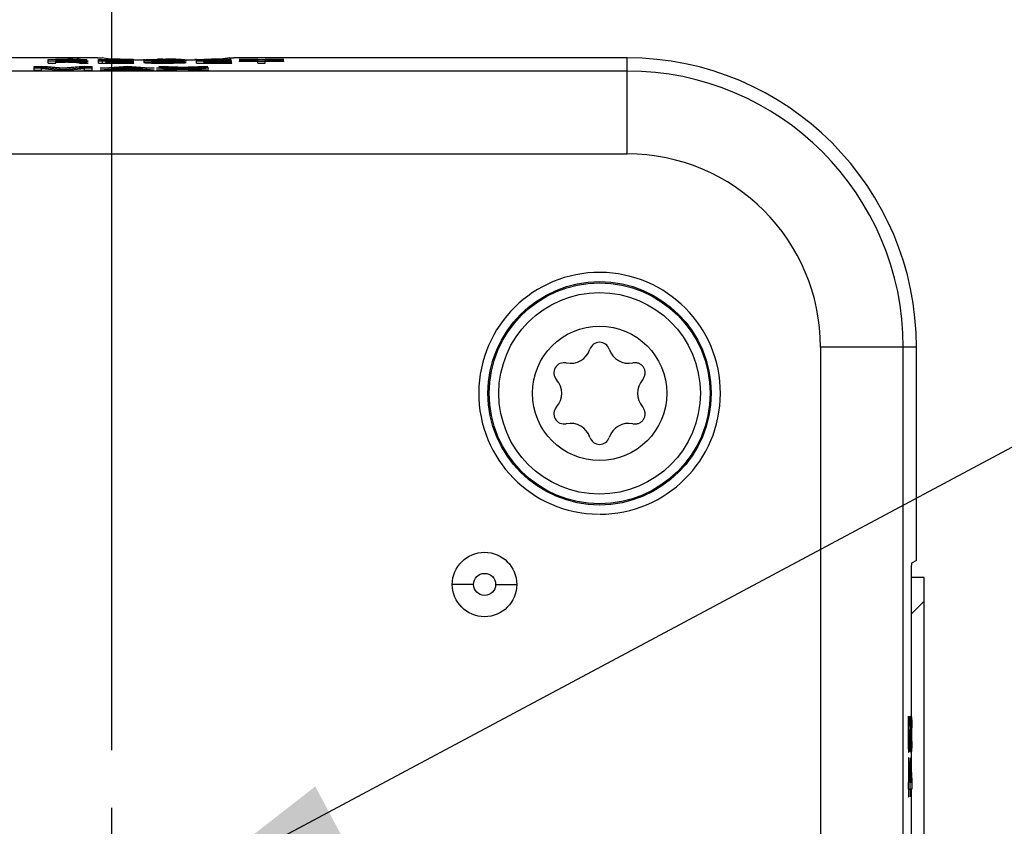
# Model space of a CAD drawing. Header units: inches. Extents: x 0 to 34, y 0 to 22.
# Tile 126 of 129: x 29.8 to 30.9, y 11.9 to 12.8. Entities that reach past the tile are written whole.
import ezdxf

# ---------------------------------------------------------------- set-up
doc = ezdxf.new("R2010")
doc.units = ezdxf.units.IN
doc.header["$LTSCALE"] = 1.87
doc.header["$MEASUREMENT"] = 0
doc.linetypes.add('CENTER', pattern=[0.6, 0.375, -0.075, 0.075, -0.075])
doc.layers.get('0').update_dxf_attribs({"linetype": 'CONTINUOUS'})
for name, color, linetype in [('DEFAULT_1', 7, 'CENTER'), ('DETAIL', 7, 'CONTINUOUS'), ('DIMENSIONS', 7, 'CONTINUOUS')]:
    doc.layers.add(name, color=color, linetype=linetype)
doc.styles.get("Standard").update_dxf_attribs({"font": 'txt', "width": 0.8})
doc.dimstyles.new('DIMSTYLE_2', dxfattribs={"dimtxt": 0.125, "dimasz": 0.18, "dimexe": 0.18, "dimexo": 0.0625, "dimgap": 0.09, "dimtad": 0, "dimtih": 1, "dimtoh": 1, "dimzin": 4, "dimdsep": 46, "dimtxsty": 'STANDARD', "dimblk": '_FILLED', "dimblk1": '_FILLED', "dimblk2": '_FILLED', "dimcen": 0.09, "dimadec": 0, "dimazin": 0, "dimtp": 0.02, "dimtm": 0.02, "dimtfac": 1, "dimtofl": 0, "dimtmove": 0, "dimatfit": 3, "dimldrblk": '_FILLED', "dimfxl": 1, "dimtolj": 1, "dimtzin": 4, "dimarcsym": 0})
doc.dimstyles.get("Standard").update_dxf_attribs({"dimtxt": 0.125, "dimasz": 0.18, "dimexe": 0.18, "dimexo": 0.0625, "dimgap": 0.09, "dimtad": 0, "dimtih": 1, "dimtoh": 1, "dimzin": 4, "dimdsep": 46, "dimtxsty": 'STANDARD', "dimblk": '_FILLED', "dimblk1": '_FILLED', "dimblk2": '_FILLED', "dimcen": 0.09, "dimadec": 0, "dimazin": 0, "dimtol": 1, "dimtp": 0.02, "dimtm": 0.02, "dimtfac": 1, "dimtofl": 0, "dimtmove": 0, "dimatfit": 3, "dimldrblk": '_FILLED', "dimfxl": 1, "dimtolj": 1, "dimtzin": 4, "dimarcsym": 0})

# ---------------------------------------------------------------- blocks, each defined once
blk = doc.blocks.new('*D15')
at = {"layer": 'DIMENSIONS', "color": 2, "linetype": 'CONTINUOUS'}
blk.add_line((29.9023, 12.0173), (29.9023, 13.4568), dxfattribs=at)
at = {"layer": 'DIMENSIONS', "color": 2, "linetype": 'CONTINUOUS', "insert": (29.8398, 13.5193), "char_height": 0.125, "width": 1.025, "attachment_point": 1, "rotation": 90, "line_spacing_factor": 0.9}
blk.add_mtext('.87{\\Ftxt.shx;\\W1.000000;\\H0.125000; }[22.2]', dxfattribs=at)
blk = doc.blocks.new('_FILLED')
at = {"color": 0, "linetype": 'BYBLOCK'}
blk.add_solid([(0, 0), (-1, 0.1736), (-1, -0.1736)], dxfattribs=at)
blk = doc.blocks.new('*D16')
at = {"layer": 'DIMENSIONS', "color": 2, "linetype": 'CONTINUOUS'}
blk.add_line((28.1623, 12.0173), (28.1623, 13.4568), dxfattribs=at)
at = {"layer": 'DIMENSIONS', "color": 2, "linetype": 'CONTINUOUS', "insert": (28.0998, 13.5193), "char_height": 0.125, "width": 1.125, "attachment_point": 1, "rotation": 90, "line_spacing_factor": 0.9}
blk.add_mtext('2.61{\\Ftxt.shx;\\W1.000000;\\H0.125000; }[66.4]', dxfattribs=at)

msp = doc.modelspace()

# ---------------------------------------------------------------- linework, layer by layer
at = {"color": 6, "linetype": 'CONTINUOUS'}
for p, q in [((29.8868, 12.7691), (29.7149, 12.7691)), ((29.8868, 12.7691), (29.891, 12.7691)), ((29.891, 12.7691), (29.8917, 12.769)), ((29.8957, 12.7685), (29.8917, 12.769)), ((29.8917, 12.7655), (29.8917, 12.7634)), ((29.8984, 12.7682), (29.8957, 12.7685)), ((29.9113, 12.7676), (29.8984, 12.7682)), ((29.9385, 12.767), (29.9369, 12.7671)), ((29.9372, 12.766), (29.9458, 12.766)), ((29.9372, 12.764), (29.9458, 12.764)), ((29.9499, 12.7669), (29.9467, 12.767)), ((29.9728, 12.7669), (29.9719, 12.7669)), ((29.9745, 12.767), (29.9728, 12.7669)), ((29.9775, 12.767), (29.9745, 12.767)), ((29.9945, 12.7672), (29.9927, 12.7672)), ((30.0233, 12.7682), (30.0105, 12.7676)), ((30.0301, 12.769), (30.0233, 12.7682)), ((30.0301, 12.769), (30.0327, 12.7691)), ((30.0327, 12.7691), (30.035, 12.7691)), ((30.4623, 12.7691), (30.035, 12.7691)), ((30.4623, 12.6648), (30.4623, 12.7691)), ((30.4623, 12.7548), (27.6023, 12.7548)), ((27.6023, 12.6648), (30.4623, 12.6648)), ((30.6723, 12.4548), (30.6723, 7.7048)), ((30.7766, 12.4548), (30.6723, 12.4548)), ((30.7623, 7.7048), (30.7623, 12.4548)), ((30.7766, 12.2233), (30.7766, 12.4548)), ((30.2953, 12.1972), (30.2723, 12.1972)), ((30.3193, 12.1972), (30.3423, 12.1972)), ((30.7851, 12.1792), (30.7709, 12.165))]:
    msp.add_line(p, q, dxfattribs=at)
at = {"color": 7, "linetype": 'CONTINUOUS'}
for p, q in [((29.8332, 12.7634), (29.8332, 12.7675)), ((29.8332, 12.7675), (29.8546, 12.7675)), ((29.8544, 12.7653), (29.8332, 12.7654)), ((29.8332, 12.7634), (29.8414, 12.7634)), ((29.8412, 12.7673), (29.8412, 12.7666)), ((29.8544, 12.7673), (29.8412, 12.7673)), ((29.8412, 12.7666), (29.8544, 12.7666)), ((29.8414, 12.7664), (29.8412, 12.7646)), ((29.8546, 12.7655), (29.8412, 12.7655)), ((29.8544, 12.7646), (29.8412, 12.7646)), ((29.8519, 12.7664), (29.8414, 12.7664)), ((29.8414, 12.7634), (29.8414, 12.7644)), ((29.8414, 12.7644), (29.8519, 12.7644)), ((29.8611, 12.7663), (29.8568, 12.7664)), ((29.8576, 12.7644), (29.8641, 12.7641)), ((29.8624, 12.7672), (29.8587, 12.7673)), ((29.8593, 12.7653), (29.8655, 12.7651)), ((29.8639, 12.7662), (29.8611, 12.7663)), ((29.8623, 12.7667), (29.8658, 12.7668)), ((29.8652, 12.7671), (29.8624, 12.7672)), ((29.8638, 12.7665), (29.8688, 12.7664)), ((29.8651, 12.766), (29.8639, 12.7662)), ((29.8641, 12.7641), (29.8649, 12.764)), ((29.8658, 12.7648), (29.8644, 12.7647)), ((29.8656, 12.7658), (29.8651, 12.766)), ((29.8651, 12.764), (29.8665, 12.7636)), ((29.8664, 12.7669), (29.8652, 12.7671)), ((29.8655, 12.7651), (29.8663, 12.765)), ((29.8665, 12.7656), (29.8657, 12.7658)), ((29.8658, 12.7668), (29.8661, 12.7669)), ((29.8664, 12.7649), (29.8658, 12.7648)), ((29.8661, 12.7669), (29.8664, 12.7669)), ((29.8709, 12.7666), (29.8665, 12.7665)), ((29.8678, 12.7654), (29.8665, 12.7656)), ((29.8665, 12.7636), (29.8675, 12.7635)), ((29.8767, 12.7654), (29.8678, 12.7654)), ((29.8678, 12.7634), (29.8767, 12.7634)), ((29.8685, 12.7674), (29.8718, 12.7673)), ((29.8717, 12.7643), (29.8685, 12.7644)), ((29.8688, 12.7664), (29.8719, 12.7663)), ((29.8731, 12.7667), (29.8709, 12.7666)), ((29.8709, 12.7646), (29.8731, 12.7647)), ((29.873, 12.7641), (29.8717, 12.7643)), ((29.8718, 12.7673), (29.8743, 12.7672)), ((29.8719, 12.7663), (29.873, 12.7661)), ((29.8751, 12.765), (29.8719, 12.7653)), ((29.873, 12.7661), (29.8739, 12.7659)), ((29.8737, 12.7639), (29.873, 12.7641)), ((29.8751, 12.767), (29.8731, 12.7667)), ((29.8731, 12.7647), (29.8746, 12.7649)), ((29.8739, 12.7659), (29.875, 12.7656)), ((29.8743, 12.7672), (29.8751, 12.767)), ((29.8746, 12.7649), (29.8751, 12.765)), ((29.875, 12.7656), (29.8767, 12.7654)), ((29.8767, 12.7634), (29.875, 12.7636)), ((29.8879, 12.7634), (29.8879, 12.7675)), ((29.8879, 12.7675), (29.9256, 12.7675)), ((29.9263, 12.7654), (29.8879, 12.7654)), ((29.8879, 12.7634), (29.9263, 12.7634)), ((29.8962, 12.7673), (29.8962, 12.7666)), ((29.9256, 12.7673), (29.8962, 12.7673)), ((29.8962, 12.7666), (29.9242, 12.7666)), ((29.8962, 12.7664), (29.8962, 12.7657)), ((29.9242, 12.7664), (29.8962, 12.7664)), ((29.8962, 12.7657), (29.9263, 12.7657)), ((29.8962, 12.7646), (29.8962, 12.7653)), ((29.9242, 12.7646), (29.8962, 12.7646)), ((29.8962, 12.7637), (29.8962, 12.7644)), ((29.8962, 12.7644), (29.9242, 12.7644)), ((29.9263, 12.7637), (29.8962, 12.7637)), ((29.9242, 12.7666), (29.9242, 12.7664)), ((29.9242, 12.7644), (29.9242, 12.7646)), ((29.9256, 12.7675), (29.9256, 12.7673)), ((29.9256, 12.7653), (29.9256, 12.7654)), ((29.9263, 12.7657), (29.9263, 12.7654)), ((29.9263, 12.7634), (29.9263, 12.7637)), ((29.9372, 12.766), (29.9372, 12.764)), ((29.9375, 12.7659), (29.9372, 12.766)), ((29.9372, 12.764), (29.9387, 12.7637)), ((29.9387, 12.7657), (29.9375, 12.7659)), ((29.938, 12.767), (29.9397, 12.7672)), ((29.9382, 12.7669), (29.938, 12.767)), ((29.9388, 12.7668), (29.9382, 12.7669)), ((29.9407, 12.7656), (29.9387, 12.7657)), ((29.9387, 12.7637), (29.9395, 12.7637)), ((29.941, 12.7666), (29.9388, 12.7668)), ((29.9397, 12.7672), (29.9446, 12.7674)), ((29.9454, 12.7655), (29.9407, 12.7656)), ((29.9407, 12.7636), (29.9454, 12.7635)), ((29.9446, 12.7674), (29.952, 12.7675)), ((29.9516, 12.7654), (29.9454, 12.7655)), ((29.9468, 12.7665), (29.9458, 12.7665)), ((29.9458, 12.764), (29.9458, 12.766)), ((29.9458, 12.766), (29.9468, 12.7659)), ((29.9467, 12.7639), (29.9458, 12.764)), ((29.9496, 12.7637), (29.9467, 12.7639)), ((29.9477, 12.7671), (29.9468, 12.767)), ((29.9468, 12.767), (29.95, 12.7668)), ((29.9468, 12.7659), (29.9498, 12.7657)), ((29.9468, 12.765), (29.9479, 12.7651)), ((29.9477, 12.7649), (29.9468, 12.765)), ((29.9548, 12.7673), (29.9477, 12.7671)), ((29.9499, 12.7648), (29.9477, 12.7649)), ((29.9479, 12.7651), (29.9508, 12.7652)), ((29.9543, 12.7636), (29.9496, 12.7637)), ((29.9498, 12.7657), (29.9545, 12.7656)), ((29.9532, 12.7647), (29.9499, 12.7648)), ((29.95, 12.7668), (29.9533, 12.7667)), ((29.9508, 12.7652), (29.9551, 12.7653)), ((29.9546, 12.7664), (29.9534, 12.7664)), ((29.9606, 12.7664), (29.9546, 12.7664)), ((29.9546, 12.7644), (29.9576, 12.7644)), ((29.9576, 12.7676), (29.9593, 12.7676)), ((29.9576, 12.7667), (29.9647, 12.7666)), ((29.9593, 12.7647), (29.9576, 12.7647)), ((29.9576, 12.7644), (29.9593, 12.7644)), ((29.9593, 12.7676), (29.9609, 12.7676)), ((29.9593, 12.7656), (29.9603, 12.7656)), ((29.9606, 12.7654), (29.9593, 12.7654)), ((29.9609, 12.7646), (29.9593, 12.7647)), ((29.9593, 12.7644), (29.9606, 12.7644)), ((29.9593, 12.7634), (29.9603, 12.7634)), ((29.9648, 12.7646), (29.9609, 12.7646)), ((29.9684, 12.7673), (29.9645, 12.7673)), ((29.9651, 12.7653), (29.9691, 12.7652)), ((29.9732, 12.7661), (29.9659, 12.7663)), ((29.9659, 12.7656), (29.9704, 12.7657)), ((29.9704, 12.7637), (29.9659, 12.7636)), ((29.9757, 12.7655), (29.9682, 12.7654)), ((29.9715, 12.7671), (29.9684, 12.7673)), ((29.9691, 12.7652), (29.9717, 12.7651)), ((29.9692, 12.7634), (29.9768, 12.7636)), ((29.9702, 12.7642), (29.9731, 12.7641)), ((29.9704, 12.7657), (29.9734, 12.7658)), ((29.9734, 12.7638), (29.9704, 12.7637)), ((29.9728, 12.767), (29.9715, 12.7671)), ((29.9717, 12.7651), (29.9727, 12.765)), ((29.9815, 12.767), (29.9728, 12.767)), ((29.9728, 12.765), (29.9815, 12.765)), ((29.9731, 12.7641), (29.9744, 12.764)), ((29.9744, 12.766), (29.9732, 12.7661)), ((29.9734, 12.7658), (29.9743, 12.766)), ((29.9744, 12.764), (29.9734, 12.7638)), ((29.9778, 12.7654), (29.9744, 12.7655)), ((29.9811, 12.7658), (29.9757, 12.7655)), ((29.9768, 12.7636), (29.9815, 12.7638)), ((29.9771, 12.7664), (29.9802, 12.7663)), ((29.9778, 12.7674), (29.9809, 12.7671)), ((29.9797, 12.7653), (29.9778, 12.7654)), ((29.9815, 12.765), (29.9797, 12.7653)), ((29.9802, 12.7663), (29.9823, 12.7662)), ((29.983, 12.764), (29.9802, 12.7643)), ((29.9809, 12.7671), (29.9815, 12.767)), ((29.983, 12.766), (29.9811, 12.7658)), ((29.9815, 12.7638), (29.983, 12.764)), ((29.9823, 12.7662), (29.983, 12.766)), ((29.9944, 12.7634), (29.9944, 12.7675)), ((29.9944, 12.7675), (30.0321, 12.7675)), ((30.0328, 12.7654), (29.9944, 12.7654)), ((29.9944, 12.7634), (30.0328, 12.7634)), ((30.0027, 12.7673), (30.0027, 12.7666)), ((30.0321, 12.7673), (30.0027, 12.7673)), ((30.0027, 12.7666), (30.0307, 12.7666)), ((30.0027, 12.7664), (30.0027, 12.7657)), ((30.0307, 12.7664), (30.0027, 12.7664)), ((30.0027, 12.7657), (30.0328, 12.7657)), ((30.0027, 12.7646), (30.0027, 12.7653)), ((30.0307, 12.7646), (30.0027, 12.7646)), ((30.0027, 12.7637), (30.0027, 12.7644)), ((30.0027, 12.7644), (30.0307, 12.7644)), ((30.0328, 12.7637), (30.0027, 12.7637)), ((30.0307, 12.7666), (30.0307, 12.7664)), ((30.0307, 12.7644), (30.0307, 12.7646)), ((30.0321, 12.7675), (30.0321, 12.7673)), ((30.0321, 12.7653), (30.0321, 12.7654)), ((30.0328, 12.7657), (30.0328, 12.7654)), ((30.0328, 12.7634), (30.0328, 12.7637)), ((30.0407, 12.7673), (30.0407, 12.7675)), ((30.0407, 12.7675), (30.0893, 12.7675)), ((30.0609, 12.7673), (30.0407, 12.7673)), ((30.0407, 12.7655), (30.0407, 12.7653)), ((30.0609, 12.7655), (30.0407, 12.7655)), ((30.0893, 12.7653), (30.0407, 12.7653)), ((30.0609, 12.7634), (30.0609, 12.7673)), ((30.0609, 12.7634), (30.0691, 12.7634)), ((30.0691, 12.7634), (30.0691, 12.7673)), ((30.0893, 12.7673), (30.0691, 12.7673)), ((30.0893, 12.7655), (30.0691, 12.7655)), ((30.0893, 12.7675), (30.0893, 12.7673)), ((30.0893, 12.7653), (30.0893, 12.7655)), ((29.8179, 12.7558), (29.8179, 12.7599)), ((29.8179, 12.7599), (29.8326, 12.7599)), ((29.8326, 12.7579), (29.8179, 12.7578)), ((29.8179, 12.7558), (29.826, 12.7558)), ((29.826, 12.7558), (29.826, 12.7597)), ((29.845, 12.7578), (29.826, 12.7597)), ((29.826, 12.7577), (29.845, 12.7558)), ((29.8326, 12.7599), (29.8496, 12.7582)), ((29.8496, 12.7562), (29.8326, 12.7579)), ((29.8529, 12.7578), (29.845, 12.7578)), ((29.845, 12.7558), (29.8529, 12.7558)), ((29.8496, 12.7582), (29.867, 12.7599)), ((29.867, 12.7579), (29.8496, 12.7562)), ((29.8726, 12.7597), (29.8529, 12.7578)), ((29.8529, 12.7558), (29.8726, 12.7577)), ((29.867, 12.7599), (29.8808, 12.7599)), ((29.8808, 12.7578), (29.867, 12.7579)), ((29.8726, 12.7558), (29.8726, 12.7597)), ((29.8726, 12.7558), (29.8808, 12.7558)), ((29.8808, 12.7558), (29.8808, 12.7599)), ((29.8898, 12.7578), (29.9151, 12.7599)), ((29.9151, 12.7579), (29.8898, 12.7558)), ((29.8984, 12.7578), (29.8898, 12.7578)), ((29.8898, 12.7558), (29.8984, 12.7558)), ((29.9049, 12.7584), (29.8984, 12.7578)), ((29.8984, 12.7558), (29.9049, 12.7564)), ((29.9328, 12.7584), (29.9049, 12.7584)), ((29.9049, 12.7564), (29.9328, 12.7564)), ((29.9192, 12.7596), (29.9076, 12.7586)), ((29.9076, 12.7586), (29.9303, 12.7586)), ((29.9076, 12.7566), (29.9192, 12.7576)), ((29.9303, 12.7566), (29.9076, 12.7566)), ((29.9151, 12.7599), (29.9241, 12.7599)), ((29.9241, 12.7579), (29.9151, 12.7579)), ((29.9303, 12.7586), (29.9192, 12.7596)), ((29.9192, 12.7576), (29.9303, 12.7566)), ((29.9241, 12.7599), (29.9484, 12.7578)), ((29.9484, 12.7558), (29.9241, 12.7579)), ((29.9393, 12.7578), (29.9328, 12.7584)), ((29.9328, 12.7564), (29.9393, 12.7558)), ((29.9484, 12.7578), (29.9393, 12.7578)), ((29.9393, 12.7558), (29.9484, 12.7558)), ((29.9508, 12.7578), (29.9741, 12.7589)), ((29.9609, 12.7578), (29.9508, 12.7578)), ((29.9741, 12.7569), (29.9508, 12.7558)), ((29.9508, 12.7558), (29.9609, 12.7558)), ((29.9533, 12.7599), (29.964, 12.7599)), ((29.9741, 12.7589), (29.9533, 12.7599)), ((29.9554, 12.7578), (29.9741, 12.7569)), ((29.9792, 12.7587), (29.9609, 12.7578)), ((29.9609, 12.7558), (29.9792, 12.7567)), ((29.964, 12.7599), (29.9802, 12.7591)), ((29.9802, 12.7571), (29.964, 12.7579)), ((29.9971, 12.7578), (29.9792, 12.7587)), ((29.9792, 12.7567), (29.9971, 12.7558)), ((29.9802, 12.7591), (29.9965, 12.7599)), ((29.9958, 12.7579), (29.9802, 12.7571)), ((30.0065, 12.7599), (29.9851, 12.7589)), ((29.9851, 12.7589), (30.0076, 12.7578)), ((29.9851, 12.7569), (30.0044, 12.7578)), ((30.0076, 12.7558), (29.9851, 12.7569)), ((29.9965, 12.7599), (30.0065, 12.7599)), ((30.0076, 12.7578), (29.9971, 12.7578)), ((29.9971, 12.7558), (30.0076, 12.7558)), ((30.7711, 12.2205), (30.7709, 12.2155)), ((30.7766, 12.2233), (30.7711, 12.2205)), ((30.7709, 12.2155), (30.7709, 12.026)), ((30.7851, 12.2048), (30.7709, 12.2048)), ((30.7851, 10.2048), (30.7851, 12.2048)), ((30.7677, 12.0509), (30.7676, 12.0469)), ((30.7678, 12.0527), (30.7677, 12.0509)), ((30.7681, 12.0543), (30.7678, 12.0527)), ((30.7681, 12.0455), (30.7681, 12.0543)), ((30.7691, 12.0534), (30.7691, 12.045)), ((30.7693, 12.0519), (30.7691, 12.0534)), ((30.7695, 12.048), (30.7693, 12.0519)), ((30.7696, 12.0431), (30.7695, 12.048)), ((30.7696, 12.0469), (30.7697, 12.0509)), ((30.7697, 12.0509), (30.7699, 12.0538)), ((30.7699, 12.0538), (30.7701, 12.0543)), ((30.7701, 12.0543), (30.7701, 12.0455)), ((30.7715, 12.0473), (30.7716, 12.0415)), ((30.7678, 12.0405), (30.7679, 12.0442)), ((30.7678, 12.0349), (30.7678, 12.0405)), ((30.7679, 12.0442), (30.7681, 12.0455)), ((30.7687, 12.0397), (30.7685, 12.0397)), ((30.7691, 12.045), (30.7693, 12.042)), ((30.7693, 12.042), (30.7694, 12.0387)), ((30.7699, 12.0445), (30.7698, 12.0422)), ((30.7698, 12.0422), (30.7698, 12.0388)), ((30.7701, 12.0455), (30.7699, 12.0445)), ((30.7705, 12.0397), (30.7707, 12.0397)), ((30.7705, 12.0369), (30.7705, 12.0397)), ((30.7712, 12.0435), (30.7711, 12.045)), ((30.7713, 12.0399), (30.7712, 12.0435)), ((30.7714, 12.0345), (30.7713, 12.0399)), ((30.7676, 12.0265), (30.7677, 12.0202)), ((30.7684, 12.0272), (30.7683, 12.0243)), ((30.7685, 12.0317), (30.7684, 12.0272)), ((30.7686, 12.0274), (30.7687, 12.0213)), ((30.7688, 12.029), (30.7687, 12.0347)), ((30.7691, 12.0243), (30.7688, 12.029)), ((30.7692, 12.025), (30.7691, 12.0245)), ((30.7693, 12.027), (30.7692, 12.025)), ((30.7694, 12.0302), (30.7693, 12.027)), ((30.7695, 12.0215), (30.7696, 12.0266)), ((30.7697, 12.0209), (30.7696, 12.0272)), ((30.7698, 12.0349), (30.7698, 12.0288)), ((30.7698, 12.0288), (30.7699, 12.0248)), ((30.7701, 12.0234), (30.7704, 12.0272)), ((30.7704, 12.0272), (30.7705, 12.0317)), ((30.7706, 12.0274), (30.7705, 12.021)), ((30.7707, 12.0335), (30.7708, 12.0285)), ((30.7708, 12.0285), (30.7709, 12.0254)), ((30.7709, 12.0254), (30.771, 12.0244)), ((30.7716, 12.0268), (30.7715, 12.0208)), ((30.7677, 12.0202), (30.7679, 12.0163)), ((30.7679, 12.0163), (30.7681, 12.0151)), ((30.7683, 12.0243), (30.7682, 12.0235)), ((30.7687, 12.0213), (30.7689, 12.0173)), ((30.7689, 12.0173), (30.7691, 12.0159)), ((30.7691, 12.0159), (30.7693, 12.0174)), ((30.7693, 12.0174), (30.7695, 12.0215)), ((30.7699, 12.0248), (30.7701, 12.0234)), ((30.7702, 12.0154), (30.7701, 12.0151)), ((30.7703, 12.0167), (30.7702, 12.0154)), ((30.7705, 12.021), (30.7703, 12.0167)), ((30.7709, 12.0173), (30.7707, 12.0212)), ((30.7711, 12.0159), (30.7709, 12.0173)), ((30.7709, 12.0159), (30.7709, 11.9978)), ((30.7713, 12.0171), (30.7711, 12.0159)), ((30.7715, 12.0208), (30.7713, 12.0171)), ((30.768, 12.0088), (30.768, 11.9828)), ((30.7683, 12.0088), (30.768, 12.0088)), ((30.7696, 11.9838), (30.7683, 12.0088)), ((30.77, 11.9828), (30.77, 12.0088)), ((30.77, 12.0088), (30.7703, 12.0088)), ((30.7703, 12.0088), (30.7716, 11.9838)), ((30.7682, 11.9826), (30.7682, 12.0025)), ((30.7682, 12.0025), (30.7693, 11.9826)), ((30.7702, 12.0025), (30.7702, 11.9826)), ((30.7713, 11.9826), (30.7702, 12.0025)), ((30.7676, 11.9828), (30.7676, 11.9748)), ((30.768, 11.9828), (30.7676, 11.9828)), ((30.7693, 11.9826), (30.7682, 11.9826)), ((30.7696, 11.9748), (30.7696, 11.9828)), ((30.7696, 11.9828), (30.77, 11.9828)), ((30.7702, 11.9826), (30.7713, 11.9826)), ((30.7709, 11.9901), (30.7709, 11.9826)), ((30.7716, 11.9838), (30.7716, 11.9748)), ((30.7676, 11.9748), (30.768, 11.9748)), ((30.768, 11.9748), (30.768, 11.9664)), ((30.7682, 11.9664), (30.7682, 11.9748)), ((30.7682, 11.9748), (30.77, 11.9748)), ((30.77, 11.9664), (30.77, 11.9748)), ((30.7702, 11.9748), (30.7702, 11.9664)), ((30.7716, 11.9748), (30.7702, 11.9748)), ((30.7709, 11.9748), (30.7709, 11.915)), ((30.768, 11.9664), (30.7682, 11.9664)), ((30.7702, 11.9664), (30.77, 11.9664))]:
    msp.add_line(p, q, dxfattribs=at)
at = {"color": 6, "linetype": 'CONTINUOUS'}
for centre, radius in [((30.4323, 12.4048), 0.1213), ((30.4323, 12.4048), 0.073), ((30.3073, 12.1972), 0.035), ((30.3073, 12.1972), 0.012)]:
    msp.add_circle(centre, radius, dxfattribs=at)
at = {"color": 7, "linetype": 'CONTINUOUS'}
for radius in [0.12, 0.1095]:
    msp.add_circle((30.4323, 12.4048), radius, dxfattribs=at)
for centre, radius, start, end in [((29.8533, 12.1907), 0.5757, 89.8875, 90.137), ((29.8536, 12.2357), 0.5286, 89.5685, 90.1808), ((29.8557, 12.3391), 0.4282, 89.6018, 90.1749), ((29.8553, 13.6062), 0.8396, 269.9362, 270.1334), ((29.853, 12.0785), 0.6879, 89.6828, 89.8851), ((29.8557, 12.32), 0.4453, 89.5355, 90.1667), ((29.8553, 13.6115), 0.8469, 269.937, 270.1326), ((29.8556, 11.5745), 1.1931, 89.7979, 90.0453), ((29.8556, 11.5613), 1.2043, 89.7986, 90.0442), ((29.8564, 13.2386), 0.4719, 270.1063, 270.4342), ((29.8569, 13.1422), 0.3775, 270.0656, 270.4738), ((29.8574, 12.02), 0.7475, 89.4536, 89.8158), ((29.8581, 12.1356), 0.63, 89.4211, 89.8488), ((29.8581, 12.9882), 0.2216, 270.489, 271.0879), ((29.8582, 12.9764), 0.2118, 270.473, 271.1018), ((29.8602, 12.8656), 0.101, 271.1806, 272.0701), ((29.859, 13.2651), 0.4987, 270.5523, 270.6942), ((29.8614, 12.4268), 0.3377, 89.3732, 89.592), ((29.8593, 13.2383), 0.4738, 270.5513, 270.8817), ((29.8616, 12.8286), 0.064, 272.0772, 272.5201), ((29.8602, 12.3547), 0.4129, 89.1323, 89.4051), ((29.8608, 12.3964), 0.3691, 88.9169, 89.4233), ((29.8601, 13.1796), 0.4131, 270.6897, 270.8972), ((29.862, 12.4823), 0.2822, 89.0956, 89.3794), ((29.8615, 12.442), 0.3255, 88.7789, 89.1298), ((29.8616, 13.0799), 0.3154, 270.8912, 271.324), ((29.8628, 12.5316), 0.2328, 88.9175, 89.0962), ((29.864, 12.5899), 0.1745, 88.5066, 88.936), ((29.8715, 12.7972), 0.034, 263.1576, 263.7334), ((29.8649, 12.6008), 0.1647, 87.8929, 88.7587), ((29.8646, 12.9507), 0.1861, 271.3358, 271.9413), ((29.8667, 12.6485), 0.1169, 87.454, 87.8893), ((29.8775, 12.7803), 0.0169, 257.4227, 261.5307), ((29.9436, 12.8309), 0.0674, 266.5627, 267.5273), ((29.9544, 13.2458), 0.4824, 268.9248, 269.6469), ((29.9565, 13.359), 0.5946, 268.9649, 269.2777), ((29.9568, 13.3796), 0.6132, 269.0661, 269.2748), ((29.9645, 14.0669), 1.3006, 269.3164, 269.508), ((29.9636, 13.9515), 1.1871, 269.2972, 269.5651), ((29.9581, 13.6596), 0.8963, 269.5742, 269.6915), ((29.9596, 13.9237), 1.1584, 269.6045, 269.9875), ((29.9592, 12.0239), 0.7437, 90.1219, 90.5566), ((29.9615, 13.3643), 0.5996, 269.2067, 269.6274), ((29.9608, 13.2921), 0.5255, 269.184, 269.6571), ((29.9596, 13.9426), 1.1792, 269.6965, 269.9883), ((29.9601, 13.4608), 0.6972, 269.527, 270.0214), ((29.9598, 13.4163), 0.6507, 269.5341, 269.8074), ((29.9592, 12.2415), 0.5258, 89.8958, 90.4841), ((29.9589, 12.3069), 0.4585, 90.1582, 90.4715), ((29.96, 13.4637), 0.698, 269.805, 269.9435), ((29.9591, 12.2441), 0.5212, 89.885, 90.162), ((29.9611, 12.2517), 0.5156, 89.6246, 90.1093), ((29.9612, 12.253), 0.5123, 89.56, 90.1144), ((29.9604, 13.3896), 0.624, 269.9891, 270.5042), ((29.9605, 13.3857), 0.622, 269.982, 270.3202), ((29.9605, 13.6637), 0.9003, 269.9911, 270.558), ((29.9549, 11.8685), 0.8979, 89.4168, 89.6407), ((29.9605, 13.6728), 0.9075, 270.0013, 270.2183), ((29.9548, 11.8595), 0.9049, 89.2874, 89.6329), ((29.9609, 11.8092), 0.9584, 89.5965, 90.0006), ((29.961, 13.5648), 0.7994, 270.2142, 270.5134), ((29.9611, 13.2796), 0.516, 270.3199, 270.5293), ((29.9571, 12.079), 0.6874, 89.2638, 89.417), ((29.9446, 10.377), 2.3897, 89.3572, 89.5162), ((29.9531, 11.2458), 1.5188, 89.312, 89.5611), ((29.9607, 12.3477), 0.4167, 88.6979, 89.2726), ((29.9635, 12.1835), 0.5841, 89.0236, 89.5964), ((29.9619, 12.0062), 0.7604, 89.1746, 89.2886), ((29.9626, 12.054), 0.7106, 88.8377, 89.2966), ((29.9627, 12.0557), 0.7109, 88.8393, 89.1759), ((29.9672, 12.4212), 0.3463, 88.7867, 88.9635), ((29.9673, 12.4255), 0.34, 88.8112, 88.965), ((29.9695, 12.5271), 0.2404, 88.1668, 88.7987), ((29.9737, 12.6112), 0.1533, 87.8338, 88.7519), ((29.9726, 12.6271), 0.1404, 87.8629, 88.1065), ((29.9759, 12.6684), 0.0961, 87.4038, 87.8223), ((31.2207, 12.0382), 0.4532, 178.8982, 179.5828), ((31.2827, 12.0374), 0.5131, 178.9349, 179.5452), ((31.5695, 12.035), 0.802, 179.5386, 179.9969), ((29.5067, 12.0376), 1.2618, 359.8482, 0.0956), ((31.3205, 12.0369), 0.5518, 179.7052, 180.2256), ((30.4227, 12.0344), 0.3467, 0.0142, 0.7213), ((31.6133, 12.0348), 0.8438, 179.5518, 179.9857), ((31.1539, 12.0353), 0.3841, 179.4682, 180.0577), ((29.9931, 12.0367), 0.7774, 359.6327, 0.0177), ((31.3408, 12.0369), 0.5701, 179.7187, 180.3387), ((30.258, 12.0364), 0.5137, 0.3788, 0.5756), ((30.1399, 12.0356), 0.6317, 359.9183, 0.3764), ((31.5226, 12.0352), 0.7551, 180.0095, 180.6546), ((31.1754, 12.0346), 0.4076, 179.9674, 180.4181), ((31.1179, 12.0342), 0.3502, 180.4208, 180.6006), ((30.0438, 12.0364), 0.7247, 359.6292, 359.8306), ((30.332, 12.0292), 0.4366, 359.3536, 359.7633), ((30.3681, 12.0342), 0.4013, 359.4389, 0.0438), ((31.5532, 12.0349), 0.7837, 179.993, 180.2388), ((31.3656, 12.034), 0.5961, 180.2254, 180.6533), ((31.2774, 12.0326), 0.5068, 180.591, 180.9516), ((30.3738, 12.0341), 0.3976, 359.6511, 0.0512), ((30.4202, 12.0338), 0.3511, 359.4849, 359.649), ((30.0443, 12.0344), 0.7273, 359.397, 0.021), ((30.487, 12.0273), 0.2816, 359.0281, 359.1936), ((30.437, 12.028), 0.3316, 359.1914, 359.3489), ((31.1461, 12.0305), 0.3755, 180.9565, 181.0946), ((31.0397, 12.0283), 0.2691, 181.072, 181.5096)]:
    msp.add_arc(centre, radius, start, end, dxfattribs=at)
at = {"color": 6, "linetype": 'CONTINUOUS'}
for centre, radius, start, end in [((29.9391, 13.5628), 0.7956, 268.0011, 268.2638), ((29.953, 14.1117), 1.3448, 268.7955, 268.9787), ((29.9568, 14.3297), 1.5628, 268.9844, 269.272), ((29.9609, 14.7595), 1.9926, 269.6844, 270.3155), ((29.965, 14.3286), 1.5617, 270.6069, 271.0178), ((29.9836, 13.5356), 0.7685, 271.7315, 272.0035), ((30.4623, 12.4548), 0.3143, 0, 90), ((30.4623, 12.4548), 0.3, 0, 90), ((30.4623, 12.4548), 0.21, 0, 90), ((30.4323, 12.4048), 0.1313, 270, 269.4142), ((30.4323, 12.4492), 0.0111, 18.1897, 161.8103), ((30.4007, 12.4596), 0.0222, 258.1897, 341.8103), ((30.4639, 12.4596), 0.0222, 198.1897, 281.8103), ((30.3938, 12.427), 0.0111, 78.1897, 221.8103), ((30.369, 12.4048), 0.0222, 318.1897, 41.8103), ((30.4956, 12.4048), 0.0222, 138.1897, 221.8103), ((30.3938, 12.3826), 0.0111, 138.1897, 281.8103), ((30.4007, 12.35), 0.0222, 18.1897, 101.8103), ((30.4639, 12.35), 0.0222, 78.1897, 161.8103), ((30.4323, 12.3604), 0.0111, 198.1897, 341.8103)]:
    msp.add_arc(centre, radius, start, end, dxfattribs=at)
at = {"color": 7, "linetype": 'CONTINUOUS'}
for points, knots in [([(30.479, 12.4196), (30.4798, 12.4205), (30.4807, 12.422), (30.4815, 12.4241), (30.4818, 12.4258), (30.4819, 12.4276), (30.4816, 12.4299), (30.4805, 12.4326), (30.4787, 12.4349), (30.4768, 12.4363), (30.4753, 12.4372), (30.4736, 12.4377), (30.4714, 12.4381), (30.4696, 12.4381), (30.4685, 12.4379)], [0, 0, 0, 0, 0.124732, 0.187304, 0.249822, 0.312457, 0.37516, 0.500001, 0.624842, 0.687544, 0.750179, 0.812697, 0.875268, 1, 1, 1, 1]), ([(30.4685, 12.3717), (30.4696, 12.3715), (30.4714, 12.3714), (30.4736, 12.3718), (30.4753, 12.3724), (30.4768, 12.3732), (30.4787, 12.3747), (30.4805, 12.377), (30.4816, 12.3797), (30.4819, 12.382), (30.4818, 12.3837), (30.4815, 12.3855), (30.4807, 12.3876), (30.4798, 12.3891), (30.479, 12.39)], [0, 0, 0, 0, 0.124732, 0.187304, 0.249822, 0.312457, 0.37516, 0.500001, 0.624842, 0.687544, 0.750179, 0.812697, 0.875268, 1, 1, 1, 1]), ([(30.7711, 12.0534), (30.7711, 12.0533), (30.7711, 12.0531), (30.7712, 12.0527), (30.7712, 12.0522), (30.7713, 12.0515), (30.7714, 12.0507), (30.7714, 12.0492), (30.7715, 12.0481), (30.7715, 12.0473)], [0, 0, 0, 0, 0.035504, 0.095828, 0.181943, 0.294597, 0.43413, 0.599318, 1, 1, 1, 1]), ([(30.7681, 12.0234), (30.7681, 12.0234), (30.7681, 12.0235), (30.7681, 12.0236), (30.768, 12.0237), (30.768, 12.024), (30.7679, 12.0246), (30.7679, 12.0254), (30.7679, 12.0265), (30.7678, 12.0277), (30.7678, 12.0291), (30.7678, 12.0301), (30.7678, 12.0306)], [0, 0, 0, 0, 0.008683, 0.023805, 0.045953, 0.075548, 0.15856, 0.274162, 0.420179, 0.593815, 0.789654, 1, 1, 1, 1]), ([(30.7711, 12.0243), (30.7711, 12.0243), (30.7711, 12.0245), (30.7712, 12.0248), (30.7712, 12.0253), (30.7713, 12.026), (30.7713, 12.0269), (30.7713, 12.0285), (30.7714, 12.0298), (30.7714, 12.0307)], [0, 0, 0, 0, 0.023348, 0.070008, 0.146664, 0.258308, 0.403924, 0.580811, 1, 1, 1, 1]), ([(30.7681, 12.0151), (30.7681, 12.0151), (30.7682, 12.0153), (30.7683, 12.0156), (30.7683, 12.0162), (30.7684, 12.0171), (30.7684, 12.0181), (30.7685, 12.0194), (30.7685, 12.0209), (30.7685, 12.022), (30.7685, 12.0225)], [0, 0, 0, 0, 0.02355, 0.070863, 0.148192, 0.259831, 0.404188, 0.57827, 0.778381, 1, 1, 1, 1]), ([(30.7701, 12.0151), (30.7701, 12.0151), (30.7701, 12.0151), (30.77, 12.0152), (30.77, 12.0153), (30.77, 12.0156), (30.7699, 12.0161), (30.7699, 12.0167), (30.7698, 12.0176), (30.7698, 12.0185), (30.7697, 12.0196), (30.7697, 12.0204), (30.7697, 12.0209)], [0, 0, 0, 0, 0.008562, 0.024661, 0.048664, 0.080492, 0.166901, 0.282257, 0.424849, 0.593069, 0.785321, 1, 1, 1, 1])]:
    msp.add_open_spline(points, degree=3, knots=knots, dxfattribs=at)
at = {"layer": 'DEFAULT_1', "color": 7, "linetype": 'CENTER'}
msp.add_line((29.9023, 11.8298), (29.9023, 11.9548), dxfattribs=at)

# ---------------------------------------------------------------- dimensions: what is measured, and where the dimension line sits
at = {"layer": 'DIMENSIONS', "color": 2, "linetype": 'CONTINUOUS'}
for feature_location, picture, middle in [((28.1623, 12.0173), '*D16', (28.1623, 14.0818)), ((29.9023, 12.0173), '*D15', (29.9023, 14.0318))]:
    dim = msp.add_ordinate_dim(feature_location=feature_location, offset=(0, 1.4395), dtype=1, origin=(30.7766, 11.9548), dimstyle='DIMSTYLE_2', dxfattribs=at)
    dim.commit()
    dim.dimension.update_dxf_attribs({"geometry": picture, "text_midpoint": middle})

# ---------------------------------------------------------------- leaders
at = {"layer": 'DETAIL', "color": 2, "linetype": 'CONTINUOUS'}
msp.add_leader([(29.9793, 11.8656), (31.5351, 12.6957)], dimstyle='STANDARD', override={"dimtad": 0}, dxfattribs=at)

doc.saveas('drawing.dxf')
